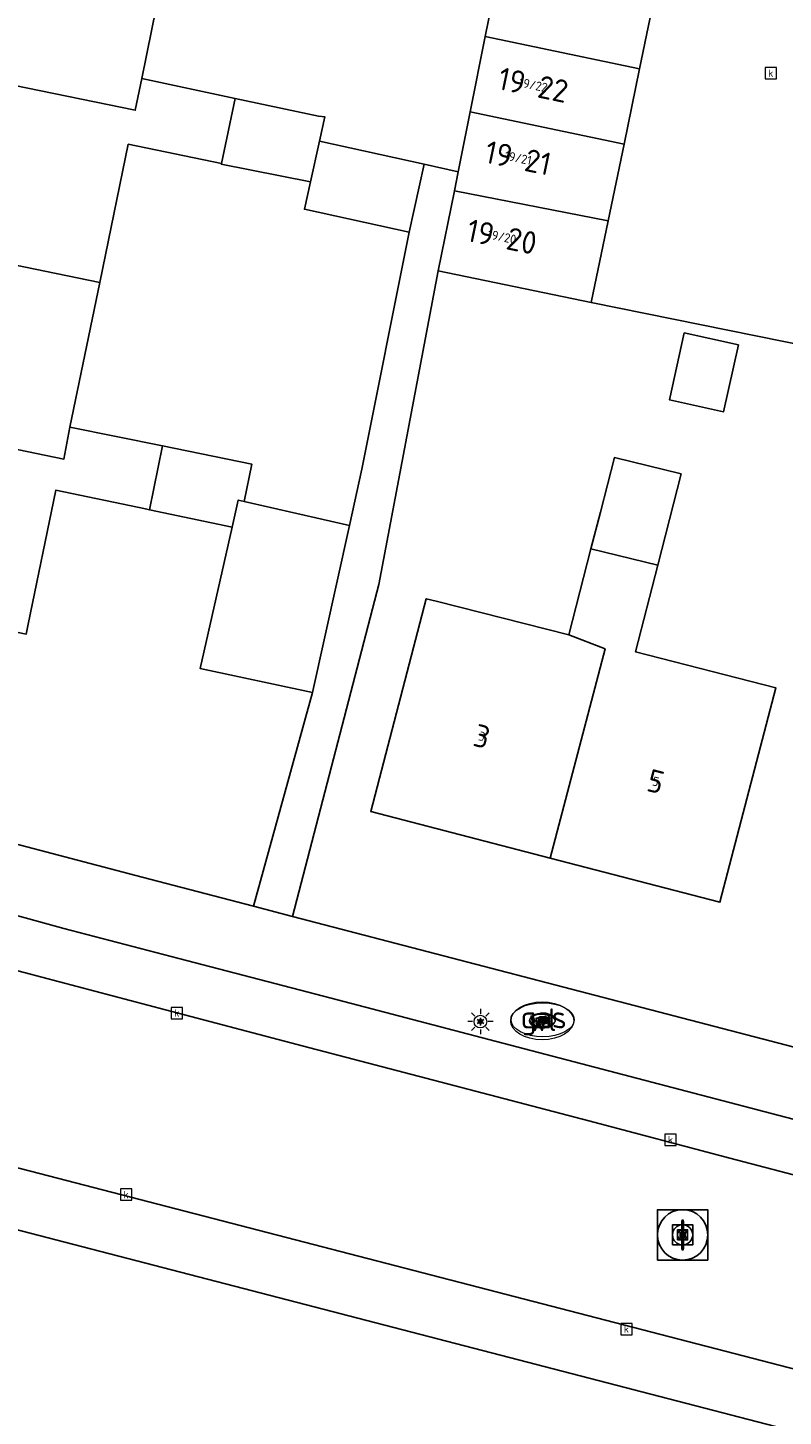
# Model space of a CAD drawing. Header units: metres. Extents: x 197147 to 199131, y 355511 to 356703.
# Tile 127 of 225: x 198406 to 198436, y 355781 to 355836. Entities that reach past the tile are written whole.
import ezdxf
from ezdxf.enums import TextEntityAlignment as Align

# ---------------------------------------------------------------- set-up
doc = ezdxf.new("R2010")
doc.units = ezdxf.units.M
for name, color, linetype in [('B-WE-IE-MEUBILAIR_WEGMEUBILAIR-S', 252, 'Continuous'), ('B-WE-OG-BEBOUWING-GV', 252, 'Continuous'), ('B-WE-OG-BEBOUWING_HUISNUMMER-T18', 252, 'Continuous'), ('B-WE-OG-TERREIN_ERF-GV', 252, 'Continuous'), ('B-WE-RI-HWA_KOLK-S', 253, 'Continuous'), ('B-WE-VH-VERHARDING_ASFALT-GV', 253, 'Continuous'), ('B-WE-VH-VERHARDING_BETONSTRAATSTEEN-GV', 253, 'Continuous'), ('B-WE-VH-VERHARDING_OPEN-GV', 253, 'Continuous'), ('B-WE-VH-VERHARDING_TEGEL-GV', 253, 'Continuous')]:
    doc.layers.add(name, color=color, linetype=linetype)
for name, color, linetype, lineweight in [('B-WE-KL-ET_LS_OV_LICHTMAST-S', 252, 'Continuous', 25), ('B-WE-KL-GAS_PUT-S', 252, 'Continuous', 25), ('B-WE-KL-GAS_PUT-S @ 0.05', 252, 'Continuous', 25), ('B-WE-KL-GAS_PUT-S @ 0.1', 252, 'Continuous', 25), ('B-WE-KL-GAS_PUT-S @ 0.2', 252, 'Continuous', 25), ('B-WE-KL-GAS_PUT-S @ 0.5 (1)', 252, 'Continuous', 25), ('B-WE-KL-GAS_PUT-S @ 0.5 (2)', 252, 'Continuous', 25), ('B-WE-KL-WATER_PUT-S', 252, 'Continuous', 25), ('B-WE-KL-WATER_PUT-S @ 0.05', 252, 'Continuous', 25), ('B-WE-KL-WATER_PUT-S @ 0.1', 252, 'Continuous', 25), ('B-WE-KL-WATER_PUT-S @ 0.2', 252, 'Continuous', 25), ('B-WE-KL-WATER_PUT-S @ 0.5 (1)', 252, 'Continuous', 25), ('B-WE-KL-WATER_PUT-S @ 0.5 (2)', 252, 'Continuous', 25), ('B-WE-OG-TERREIN_ERF-G', 252, 'Continuous', 18), ('B-WE-RI-GWA_KOLK-S', 252, 'Continuous', 25), ('B-WE-RI-GWA_RIOOLPUT-S', 252, 'Continuous', 25), ('B-WE-RI-GWA_RIOOLPUT-S @ 0.05', 252, 'Continuous', 25), ('B-WE-RI-GWA_RIOOLPUT-S @ 0.1', 252, 'Continuous', 25), ('B-WE-RI-GWA_RIOOLPUT-S @ 0.2', 252, 'Continuous', 25), ('B-WE-RI-GWA_RIOOLPUT-S @ 0.5 (1)', 252, 'Continuous', 25), ('B-WE-RI-GWA_RIOOLPUT-S @ 0.5 (2)', 252, 'Continuous', 25), ('B-WE-VH-VERHARDING_ASFALT-G', 252, 'Continuous', 18), ('B-WE-VH-VERHARDING_BETONSTRAATSTEEN-G', 252, 'Continuous', 18), ('B-WE-VH-VERHARDING_OPEN-G', 252, 'Continuous', 18), ('B-WE-VH-VERHARDING_TEGEL-G', 252, 'Continuous', 18)]:
    doc.layers.add(name, color=color, linetype=linetype, lineweight=lineweight)
doc.styles.add('NLCS-ISO', font='NLCS-ISO.ttf')
doc.styles.add('NLCS-ISO-ANNOTATIEF-T18', font='NLCS-ISO.ttf', dxfattribs={"height": 1.8})
doc.styles.add('NLCS-ISO-M-T18', font='NLCS-ISO.ttf', dxfattribs={"height": 1.8})
doc.styles.add('NLCS-ISO-M200-T25', font='NLCS-ISO.ttf')

# ---------------------------------------------------------------- blocks, each defined once
blk = doc.blocks.new('BGT-LICHTMAST-SO')
at = {"color": 0, "linetype": 'ByBlock', "lineweight": 18}
for points in [[(-1.25, 0), (-2, 0)], [(-1.41, 1.41), (-0.88, 0.88)], [(0, 2), (0, 1.25)], [(0.88, 0.88), (1.41, 1.41)], [(2, 0), (1.25, 0)], [(-1.41, -1.41), (-0.88, -0.88)], [(0, -1.25), (0, -2)], [(0.88, -0.88), (1.41, -1.41)]]:
    blk.add_lwpolyline(points, dxfattribs=at)
blk.add_circle((0, 0), 1, dxfattribs=at)
blk = doc.blocks.new('BGT-WATERLEIDINGPUT-SO')
at = {"color": 0, "linetype": 'ByBlock', "lineweight": 18}
blk.add_ellipse((0, 0), major_axis=(2.5, 0), ratio=0.54, dxfattribs=at)
at = {"color": 0, "linetype": 'ByBlock', "lineweight": 18, "style": 'NLCS-ISO-M-T18'}
blk.add_text('wl', height=1.5, dxfattribs=at).set_placement((0, 0), align=Align.MIDDLE_CENTER)
blk = doc.blocks.new('BGT-KOLK-SO')
at = {"color": 0, "linetype": 'ByBlock', "lineweight": 18}
blk.add_lwpolyline([(-0.045, -0.045), (0.045, -0.045), (0.045, 0.045), (-0.045, 0.045)], close=True, dxfattribs=at)
at = {"color": 0, "linetype": 'ByBlock', "lineweight": 18, "style": 'NLCS-ISO-M-T18'}
blk.add_text('k', height=0.06, dxfattribs=at).set_placement((0, 0), align=Align.MIDDLE_CENTER)
blk = doc.blocks.new('BGT-GASPUT-SO')
at = {"color": 0, "linetype": 'ByBlock', "lineweight": 18}
blk.add_ellipse((0, 0), major_axis=(2.5, 0), ratio=0.54, dxfattribs=at)
at = {"color": 0, "linetype": 'ByBlock', "lineweight": 18, "style": 'NLCS-ISO-M-T18'}
blk.add_text('gas', height=1.5, dxfattribs=at).set_placement((0.12, 0.3), align=Align.MIDDLE_CENTER)
blk = doc.blocks.new('B-SIE-WEG_LICHTMAST-SO')
at = {"ltscale": 0.1}
for p, q in [((-0.33, 0.19), (-0.67, 0.39)), ((0, 0.39), (0, 0.77)), ((0.33, 0.19), (0.67, 0.39)), ((-0.33, -0.19), (-0.67, -0.39)), ((0, -0.39), (0, -0.77)), ((0.33, -0.19), (0.67, -0.39))]:
    blk.add_line(p, q, dxfattribs=at)
at = {"flags": 128}
for points in [[(-0.35, 0.15), (0.35, 0.15)], [(-0.35, -0.15), (0.35, -0.15)]]:
    blk.add_lwpolyline(points, dxfattribs=at)
at = {"ltscale": 0.1}
blk.add_circle((0, 0), 0.386, dxfattribs=at)
at = {"style": 'NLCS-ISO'}
blk.add_attdef('TYPE', text='', height=0.549, dxfattribs=at).set_placement((0, 0.77), align=Align.BOTTOM_CENTER)
blk = doc.blocks.new('SKL-GAS_PUT-SO')
at = {"color": 0, "linetype": 'ByBlock', "lineweight": 18}
blk.add_ellipse((0, 0), major_axis=(2.5, 0), ratio=0.601255, dxfattribs=at)
at = {"color": 0, "linetype": 'ByBlock', "lineweight": 18, "style": 'NLCS-ISO'}
blk.add_text('gas', height=1.8, dxfattribs=at).set_placement((0.12, 0.3), align=Align.MIDDLE_CENTER)
blk = doc.blocks.new('*U1075')
at = {"layer": 'B-WE-KL-GAS_PUT-S @ 0.05', "xscale": 0.05, "yscale": 0.05, "zscale": 0.05}
blk.add_blockref('SKL-GAS_PUT-SO', (198426.547, 355796.381), dxfattribs=at)
at = {"layer": 'B-WE-KL-GAS_PUT-S @ 0.1', "xscale": 0.1, "yscale": 0.1, "zscale": 0.1}
blk.add_blockref('SKL-GAS_PUT-SO', (198426.547, 355796.381), dxfattribs=at)
at = {"layer": 'B-WE-KL-GAS_PUT-S @ 0.2', "xscale": 0.2, "yscale": 0.2, "zscale": 0.2}
blk.add_blockref('SKL-GAS_PUT-SO', (198426.547, 355796.381), dxfattribs=at)
at = {"layer": 'B-WE-KL-GAS_PUT-S @ 0.5 (1)', "xscale": 0.5, "yscale": 0.5, "zscale": 0.5}
blk.add_blockref('SKL-GAS_PUT-SO', (198426.547, 355796.381), dxfattribs=at)
at = {"layer": 'B-WE-KL-GAS_PUT-S @ 0.5 (2)', "xscale": 0.5, "yscale": 0.5, "zscale": 0.5}
blk.add_blockref('SKL-GAS_PUT-SO', (198426.547, 355796.381), dxfattribs=at)
blk = doc.blocks.new('SRI-PUT_INSPECTIE-SO')
at = {"lineweight": -3, "flags": 128}
blk.add_lwpolyline([(-2, -2), (2, -2), (2, 2), (-2, 2)], close=True, dxfattribs=at)
at = {"lineweight": -3, "ltscale": 1.5}
blk.add_circle((0, 0), 2, dxfattribs=at)
at = {"ltscale": 0.1, "style": 'NLCS-ISO'}
blk.add_text('I', height=2.5, dxfattribs=at).set_placement((0, -0.01), align=Align.MIDDLE_CENTER)
blk = doc.blocks.new('*U1181')
at = {"layer": 'B-WE-RI-GWA_RIOOLPUT-S @ 0.05', "xscale": 0.05, "yscale": 0.05, "zscale": 0.05}
blk.add_blockref('SRI-PUT_INSPECTIE-SO', (198432.118, 355787.884), dxfattribs=at)
at = {"layer": 'B-WE-RI-GWA_RIOOLPUT-S @ 0.1', "xscale": 0.1, "yscale": 0.1, "zscale": 0.1}
blk.add_blockref('SRI-PUT_INSPECTIE-SO', (198432.118, 355787.884), dxfattribs=at)
at = {"layer": 'B-WE-RI-GWA_RIOOLPUT-S @ 0.2', "xscale": 0.2, "yscale": 0.2, "zscale": 0.2}
blk.add_blockref('SRI-PUT_INSPECTIE-SO', (198432.118, 355787.884), dxfattribs=at)
at = {"layer": 'B-WE-RI-GWA_RIOOLPUT-S @ 0.5 (1)', "xscale": 0.5, "yscale": 0.5, "zscale": 0.5}
blk.add_blockref('SRI-PUT_INSPECTIE-SO', (198432.118, 355787.884), dxfattribs=at)
at = {"layer": 'B-WE-RI-GWA_RIOOLPUT-S @ 0.5 (2)', "xscale": 0.5, "yscale": 0.5, "zscale": 0.5}
blk.add_blockref('SRI-PUT_INSPECTIE-SO', (198432.118, 355787.884), dxfattribs=at)
blk = doc.blocks.new('SKL-WATERLEIDINGPUT-SO')
at = {"color": 0, "linetype": 'ByBlock', "lineweight": 18}
blk.add_ellipse((0, 0), major_axis=(2.5, 0), ratio=0.54, dxfattribs=at)
at = {"color": 0, "linetype": 'ByBlock', "lineweight": 18, "style": 'NLCS-ISO'}
blk.add_text('wl', height=1.8, dxfattribs=at).set_placement((0, 0), align=Align.MIDDLE_CENTER)
blk = doc.blocks.new('*U1182')
at = {"layer": 'B-WE-KL-WATER_PUT-S @ 0.05', "xscale": 0.05, "yscale": 0.05, "zscale": 0.05}
blk.add_blockref('SKL-WATERLEIDINGPUT-SO', (198426.567, 355796.423), dxfattribs=at)
at = {"layer": 'B-WE-KL-WATER_PUT-S @ 0.1', "xscale": 0.1, "yscale": 0.1, "zscale": 0.1}
blk.add_blockref('SKL-WATERLEIDINGPUT-SO', (198426.567, 355796.423), dxfattribs=at)
at = {"layer": 'B-WE-KL-WATER_PUT-S @ 0.2', "xscale": 0.2, "yscale": 0.2, "zscale": 0.2}
blk.add_blockref('SKL-WATERLEIDINGPUT-SO', (198426.567, 355796.423), dxfattribs=at)
at = {"layer": 'B-WE-KL-WATER_PUT-S @ 0.5 (1)', "xscale": 0.5, "yscale": 0.5, "zscale": 0.5}
blk.add_blockref('SKL-WATERLEIDINGPUT-SO', (198426.567, 355796.423), dxfattribs=at)
at = {"layer": 'B-WE-KL-WATER_PUT-S @ 0.5 (2)', "xscale": 0.5, "yscale": 0.5, "zscale": 0.5}
blk.add_blockref('SKL-WATERLEIDINGPUT-SO', (198426.567, 355796.423), dxfattribs=at)

msp = doc.modelspace()

# ---------------------------------------------------------------- linework, layer by layer
at = {"layer": 'B-WE-OG-BEBOUWING-GV', "flags": 128}
for points in [[(198411.821, 355839.471), (198403.235, 355841.225), (198401.802, 355834.285), (198410.407, 355832.527), (198410.659, 355833.786), (198411.821, 355839.471)], [(198430.408, 355834.166), (198431.044, 355837.244), (198424.906, 355838.506), (198424.291, 355835.447)], [(198429.793, 355831.186), (198430.408, 355834.166), (198424.291, 355835.447), (198423.692, 355832.463)], [(198414.364, 355832.991), (198410.659, 355833.786)], [(198417.713, 355831.297), (198417.925, 355832.26), (198417.673, 355832.293), (198414.364, 355832.991), (198413.819, 355830.415), (198413.814, 355830.391), (198417.357, 355829.684)], [(198429.163, 355828.134), (198429.793, 355831.186), (198423.692, 355832.463), (198423.215, 355830.084), (198423.063, 355829.328)], [(198408.995, 355825.687), (198410.125, 355831.179), (198413.819, 355830.415)], [(198417.357, 355829.684), (198417.118, 355828.598), (198421.274, 355827.681), (198421.869, 355830.38), (198417.713, 355831.297), (198417.357, 355829.684)], [(198429.163, 355828.134), (198423.063, 355829.328), (198422.425, 355826.148), (198428.495, 355824.895), (198429.163, 355828.134)], [(198407.572, 355818.682), (198407.815, 355819.948), (198408.995, 355825.687), (198400.393, 355827.457), (198398.948, 355820.459)], [(198407.572, 355818.682), (198398.948, 355820.459), (198397.51, 355813.493), (198402.692, 355812.429), (198405.185, 355811.917), (198406.08, 355811.733), (198406.161, 355812.125), (198407.253, 355817.443), (198410.806, 355816.7), (198410.969, 355816.666)], [(198411.486, 355819.201), (198407.815, 355819.948)], [(198414.49, 355817.05), (198414.723, 355816.997), (198415.023, 355818.481), (198411.486, 355819.201), (198410.969, 355816.666), (198414.248, 355815.981)], [(198431.136, 355814.473), (198432.06, 355818.092), (198429.413, 355818.737), (198428.857, 355816.575), (198428.482, 355815.114)], [(198414.49, 355817.05), (198414.248, 355815.981), (198412.984, 355810.364), (198417.441, 355809.411), (198418.902, 355816.043), (198414.723, 355816.997)], [(198426.862, 355802.836), (198433.597, 355801.086), (198435.81, 355809.605), (198430.255, 355811.022), (198431.136, 355814.473), (198428.482, 355815.114), (198427.605, 355811.697)], [(198426.862, 355802.836), (198429.043, 355811.153), (198427.605, 355811.697), (198422.339, 355813.037), (198421.946, 355813.137), (198419.75, 355804.684), (198426.862, 355802.836)]]:
    msp.add_lwpolyline(points, dxfattribs=at)
at = {"layer": 'B-WE-OG-BEBOUWING-GV', "ltscale": 0.2, "flags": 128}
for points in [[(198411.821, 355839.471), (198403.235, 355841.225), (198401.802, 355834.285), (198410.407, 355832.527), (198410.659, 355833.786), (198411.821, 355839.471)], [(198431.044, 355837.244), (198424.906, 355838.506), (198424.291, 355835.447), (198430.408, 355834.166), (198431.044, 355837.244)], [(198424.291, 355835.447), (198423.692, 355832.463), (198429.793, 355831.186), (198430.408, 355834.166), (198424.291, 355835.447)], [(198400.393, 355827.457), (198408.995, 355825.687), (198410.125, 355831.179), (198413.819, 355830.415), (198414.364, 355832.991), (198410.659, 355833.786), (198410.407, 355832.527), (198401.802, 355834.285), (198400.393, 355827.457)], [(198417.357, 355829.684), (198417.713, 355831.297), (198417.925, 355832.26), (198417.673, 355832.293), (198414.364, 355832.991), (198413.819, 355830.415), (198413.814, 355830.391), (198417.357, 355829.684)], [(198423.063, 355829.328), (198429.163, 355828.134), (198429.793, 355831.186), (198423.692, 355832.463), (198423.215, 355830.084), (198423.063, 355829.328)], [(198417.357, 355829.684), (198417.118, 355828.598), (198421.274, 355827.681), (198421.869, 355830.38), (198417.713, 355831.297), (198417.357, 355829.684)], [(198429.163, 355828.134), (198423.063, 355829.328), (198422.425, 355826.148), (198428.495, 355824.895), (198429.163, 355828.134)], [(198398.948, 355820.459), (198407.572, 355818.682), (198407.815, 355819.948), (198408.995, 355825.687), (198400.393, 355827.457), (198398.948, 355820.459)], [(198434.332, 355823.21), (198432.184, 355823.686), (198431.596, 355821.034), (198433.744, 355820.558), (198434.332, 355823.21)], [(198410.806, 355816.7), (198410.969, 355816.666), (198411.486, 355819.201), (198407.815, 355819.948), (198407.572, 355818.682), (198398.948, 355820.459), (198397.51, 355813.493), (198402.692, 355812.429), (198405.185, 355811.917), (198406.08, 355811.733), (198406.161, 355812.125), (198407.253, 355817.443), (198410.806, 355816.7)], [(198414.248, 355815.981), (198414.49, 355817.05), (198414.723, 355816.997), (198415.023, 355818.481), (198411.486, 355819.201), (198410.969, 355816.666), (198414.248, 355815.981)], [(198428.482, 355815.114), (198431.136, 355814.473), (198432.06, 355818.092), (198429.413, 355818.737), (198428.857, 355816.575), (198428.482, 355815.114)], [(198414.723, 355816.997), (198414.49, 355817.05), (198414.248, 355815.981), (198412.984, 355810.364), (198417.441, 355809.411), (198418.902, 355816.043), (198414.723, 355816.997)], [(198427.605, 355811.697), (198429.043, 355811.153), (198426.862, 355802.836), (198433.597, 355801.086), (198435.81, 355809.605), (198430.255, 355811.022), (198431.136, 355814.473), (198428.482, 355815.114), (198427.605, 355811.697)], [(198426.862, 355802.836), (198429.043, 355811.153), (198427.605, 355811.697), (198422.339, 355813.037), (198421.946, 355813.137), (198419.75, 355804.684), (198426.862, 355802.836)]]:
    msp.add_lwpolyline(points, close=True, dxfattribs=at)
at = {"layer": 'B-WE-OG-TERREIN_ERF-G', "ltscale": 0.2, "flags": 128}
for points in [[(198436.38, 355858.238), (198433.756, 355858.764), (198430.812, 355859.361), (198427.793, 355859.973), (198427.225, 355856.954), (198419.772, 355858.461), (198410.895, 355860.26), (198397.773, 355863), (198397.342, 355859.823), (198418.726, 355855.488), (198426.361, 355853.94), (198427.911, 355853.626), (198427.336, 355850.614), (198433.546, 355849.367), (198432.932, 355846.39), (198432.283, 355843.249), (198431.664, 355840.249), (198431.044, 355837.244), (198430.408, 355834.166), (198429.793, 355831.186), (198429.163, 355828.134), (198428.495, 355824.895), (198437.177, 355823.136)], [(198397.342, 355859.823), (198390.626, 355810.217), (198390.698, 355809.679), (198391.063, 355806.972), (198396.39, 355805.838), (198410.682, 355802.08), (198415.089, 355800.931), (198417.441, 355809.411), (198412.984, 355810.364), (198414.248, 355815.981), (198410.969, 355816.666), (198410.806, 355816.7), (198407.253, 355817.443), (198406.161, 355812.125), (198406.08, 355811.733), (198405.185, 355811.917), (198402.692, 355812.429), (198397.51, 355813.493), (198398.948, 355820.459), (198400.393, 355827.457), (198401.802, 355834.285), (198403.235, 355841.225)], [(198411.821, 355839.471), (198410.659, 355833.786), (198410.659, 355833.786), (198414.364, 355832.991), (198417.673, 355832.293), (198417.925, 355832.26), (198417.713, 355831.297), (198421.869, 355830.38), (198423.215, 355830.084), (198423.692, 355832.463), (198424.291, 355835.447), (198424.906, 355838.506)], [(198437.177, 355823.136), (198428.495, 355824.895), (198422.425, 355826.148), (198420.061, 355813.697), (198416.641, 355800.526), (198476.951, 355784.798)], [(198439.671, 355779.265), (198393.881, 355791.154), (198393.125, 355791.242), (198392.307, 355791.161), (198391.484, 355790.88), (198390.73, 355790.399), (198390.114, 355789.751), (198389.681, 355788.997), (198389.662, 355788.934), (198389.444, 355788.209), (198389.386, 355787.451), (198391.391, 355715.348)]]:
    msp.add_lwpolyline(points, dxfattribs=at)
for points in [[(198413.819, 355830.415), (198410.125, 355831.179), (198408.995, 355825.687), (198407.815, 355819.948), (198411.486, 355819.201), (198415.023, 355818.481), (198414.723, 355816.997), (198418.902, 355816.043), (198419.395, 355818.283), (198421.274, 355827.681), (198417.118, 355828.598), (198417.357, 355829.684), (198413.814, 355830.391), (198413.819, 355830.415)], [(198432.184, 355823.686), (198434.332, 355823.21), (198433.744, 355820.558), (198431.596, 355821.034), (198432.184, 355823.686)], [(198428.857, 355816.575), (198429.413, 355818.737), (198432.06, 355818.092), (198431.136, 355814.473), (198430.255, 355811.022), (198435.81, 355809.605), (198433.597, 355801.086), (198426.862, 355802.836), (198419.75, 355804.684), (198421.946, 355813.137), (198422.339, 355813.037), (198427.605, 355811.697), (198428.482, 355815.114), (198428.857, 355816.575)]]:
    msp.add_lwpolyline(points, close=True, dxfattribs=at)
at = {"layer": 'B-WE-OG-TERREIN_ERF-GV', "flags": 128}
for points in [[(198433.756, 355858.764), (198430.812, 355859.361), (198427.793, 355859.973), (198427.225, 355856.954), (198419.772, 355858.461), (198410.895, 355860.26), (198397.773, 355863), (198397.342, 355859.823), (198418.726, 355855.488), (198426.361, 355853.94), (198427.911, 355853.626), (198427.336, 355850.614), (198433.546, 355849.367), (198432.932, 355846.39), (198432.283, 355843.249), (198431.664, 355840.249), (198431.044, 355837.244), (198430.408, 355834.166), (198429.793, 355831.186), (198429.163, 355828.134), (198428.495, 355824.895)], [(198397.342, 355859.823), (198390.626, 355810.217), (198390.698, 355809.679), (198391.063, 355806.972), (198396.39, 355805.838), (198410.682, 355802.08), (198415.089, 355800.931), (198417.441, 355809.411), (198412.984, 355810.364), (198414.248, 355815.981), (198410.969, 355816.666), (198410.806, 355816.7), (198407.253, 355817.443), (198406.161, 355812.125), (198406.08, 355811.733), (198405.185, 355811.917), (198402.692, 355812.429), (198397.51, 355813.493), (198398.948, 355820.459), (198400.393, 355827.457), (198401.802, 355834.285), (198403.235, 355841.225)], [(198411.821, 355839.471), (198410.659, 355833.786), (198414.364, 355832.991), (198417.673, 355832.293), (198417.925, 355832.26), (198417.713, 355831.297), (198421.869, 355830.38), (198423.215, 355830.084), (198423.692, 355832.463), (198424.291, 355835.447), (198424.906, 355838.506)], [(198413.819, 355830.415), (198410.125, 355831.179), (198408.995, 355825.687), (198407.815, 355819.948), (198411.486, 355819.201), (198415.023, 355818.481), (198414.723, 355816.997), (198418.902, 355816.043), (198419.395, 355818.283), (198421.274, 355827.681), (198417.118, 355828.598), (198417.357, 355829.684), (198413.814, 355830.391), (198413.819, 355830.415)], [(198437.177, 355823.136), (198428.495, 355824.895), (198422.425, 355826.148), (198420.061, 355813.697), (198416.641, 355800.526), (198476.951, 355784.798)], [(198428.857, 355816.575), (198429.413, 355818.737), (198432.06, 355818.092), (198431.136, 355814.473), (198430.255, 355811.022), (198435.81, 355809.605), (198433.597, 355801.086), (198426.862, 355802.836), (198419.75, 355804.684), (198421.946, 355813.137), (198422.339, 355813.037), (198427.605, 355811.697), (198428.482, 355815.114), (198428.857, 355816.575)]]:
    msp.add_lwpolyline(points, dxfattribs=at)
at = {"layer": 'B-WE-VH-VERHARDING_ASFALT-G', "ltscale": 0.2, "flags": 128}
msp.add_lwpolyline([(198392.39, 355793.624), (198393.319, 355793.646), (198394.24, 355793.524), (198461.716, 355776.028), (198468.915, 355774.219), (198470.659, 355781.265), (198470.098, 355781.438), (198462.006, 355783.566), (198456.404, 355785.039), (198450.804, 355786.512), (198445.199, 355787.986), (198439.596, 355789.459), (198433.994, 355790.933), (198428.392, 355792.406), (198422.789, 355793.879), (198417.335, 355795.313), (198411.603, 355796.821), (198406.001, 355798.294), (198396.913, 355800.684), (198394.262, 355801.325), (198392.39, 355793.624)], close=True, dxfattribs=at)
at = {"layer": 'B-WE-VH-VERHARDING_ASFALT-GV', "flags": 128}
msp.add_lwpolyline([(198392.39, 355793.624), (198393.319, 355793.646), (198394.24, 355793.524), (198461.716, 355776.028), (198468.915, 355774.219), (198470.659, 355781.265), (198470.098, 355781.438), (198462.006, 355783.566), (198456.404, 355785.039), (198450.804, 355786.512), (198445.199, 355787.986), (198439.596, 355789.459), (198433.994, 355790.933), (198428.392, 355792.406), (198422.789, 355793.879), (198417.335, 355795.313), (198411.603, 355796.821), (198406.001, 355798.294), (198396.913, 355800.684), (198394.262, 355801.325)], dxfattribs=at)
at = {"layer": 'B-WE-VH-VERHARDING_BETONSTRAATSTEEN-G', "ltscale": 0.2, "flags": 128}
msp.add_lwpolyline([(198440.137, 355791.527), (198434.533, 355792.993), (198428.929, 355794.46), (198423.325, 355795.926), (198417.869, 355797.353), (198412.135, 355798.853), (198407.565, 355800.049), (198406.56, 355800.325), (198406.56, 355800.325), (198400.878, 355801.888), (198400.483, 355801.863), (198399.425, 355801.585), (198397.543, 355800.856), (198396.913, 355800.684), (198406.001, 355798.294), (198411.603, 355796.821), (198417.335, 355795.313), (198422.789, 355793.879), (198428.392, 355792.406), (198433.994, 355790.933), (198439.596, 355789.459)], dxfattribs=at)
at = {"layer": 'B-WE-VH-VERHARDING_BETONSTRAATSTEEN-GV', "flags": 128}
for points in [[(198406.56, 355800.325), (198400.878, 355801.888), (198400.483, 355801.863), (198399.425, 355801.585), (198397.543, 355800.856), (198396.913, 355800.684), (198406.001, 355798.294), (198411.603, 355796.821), (198417.335, 355795.313), (198422.789, 355793.879), (198428.392, 355792.406), (198433.994, 355790.933), (198439.596, 355789.459)], [(198440.137, 355791.527), (198434.533, 355792.993), (198428.929, 355794.46), (198423.325, 355795.926), (198417.869, 355797.353), (198412.135, 355798.853), (198407.565, 355800.049), (198406.56, 355800.325)]]:
    msp.add_lwpolyline(points, dxfattribs=at)
at = {"layer": 'B-WE-VH-VERHARDING_OPEN-G', "ltscale": 0.2, "flags": 128}
msp.add_lwpolyline([(198415.089, 355800.931), (198416.641, 355800.526), (198420.061, 355813.697), (198422.425, 355826.148), (198423.063, 355829.328), (198423.215, 355830.084), (198421.869, 355830.38), (198421.274, 355827.681), (198419.395, 355818.283), (198418.902, 355816.043), (198417.441, 355809.411), (198415.089, 355800.931)], close=True, dxfattribs=at)
at = {"layer": 'B-WE-VH-VERHARDING_OPEN-GV', "flags": 128}
msp.add_lwpolyline([(198415.089, 355800.931), (198416.641, 355800.526), (198420.061, 355813.697), (198422.425, 355826.148), (198423.063, 355829.328), (198423.215, 355830.084), (198421.869, 355830.38), (198421.274, 355827.681), (198419.395, 355818.283), (198418.902, 355816.043), (198417.441, 355809.411), (198415.089, 355800.931)], dxfattribs=at)
at = {"layer": 'B-WE-VH-VERHARDING_TEGEL-G', "ltscale": 0.2, "flags": 128}
for points in [[(198476.951, 355784.798), (198416.641, 355800.526), (198415.089, 355800.931), (198410.682, 355802.08), (198396.39, 355805.838)], [(198400.878, 355801.888), (198406.56, 355800.325), (198407.565, 355800.049), (198412.135, 355798.853), (198417.869, 355797.353), (198423.325, 355795.926), (198428.929, 355794.46), (198434.533, 355792.993), (198440.137, 355791.527)], [(198461.716, 355776.028), (198394.24, 355793.524), (198393.319, 355793.646), (198392.39, 355793.624), (198391.588, 355793.487), (198390.813, 355793.243), (198389.858, 355792.768), (198388.988, 355792.119), (198388.25, 355791.324), (198387.676, 355790.425), (198387.351, 355789.68), (198387.13, 355788.897), (198389.662, 355788.934), (198389.681, 355788.997), (198390.114, 355789.751), (198390.73, 355790.399), (198391.484, 355790.88), (198392.307, 355791.161), (198393.125, 355791.242), (198393.881, 355791.154), (198439.671, 355779.265)]]:
    msp.add_lwpolyline(points, dxfattribs=at)
at = {"layer": 'B-WE-VH-VERHARDING_TEGEL-GV', "flags": 128}
for points in [[(198388.121, 355810.064), (198388.071, 355808.914), (198388.18, 355807.735), (198388.455, 355806.56), (198388.897, 355805.423), (198389.494, 355804.36), (198390.226, 355803.4), (198391.068, 355802.567), (198391.987, 355801.875), (198392.766, 355801.687), (198394.262, 355801.325), (198396.913, 355800.684), (198397.543, 355800.856), (198399.425, 355801.585), (198400.483, 355801.863), (198400.878, 355801.888), (198406.56, 355800.325), (198407.565, 355800.049), (198412.135, 355798.853), (198417.869, 355797.353), (198423.325, 355795.926), (198428.929, 355794.46), (198434.533, 355792.993), (198440.137, 355791.527)], [(198476.951, 355784.798), (198416.641, 355800.526), (198415.089, 355800.931), (198410.682, 355802.08), (198396.39, 355805.838), (198391.063, 355806.972), (198390.698, 355809.679)], [(198461.716, 355776.028), (198394.24, 355793.524), (198393.319, 355793.646), (198392.39, 355793.624), (198391.588, 355793.487), (198390.813, 355793.243), (198389.858, 355792.768), (198388.988, 355792.119), (198388.25, 355791.324), (198387.676, 355790.425), (198387.351, 355789.68), (198387.13, 355788.897), (198389.662, 355788.934), (198389.681, 355788.997), (198390.114, 355789.751), (198390.73, 355790.399), (198391.484, 355790.88), (198392.307, 355791.161), (198393.125, 355791.242), (198393.881, 355791.154), (198439.671, 355779.265)]]:
    msp.add_lwpolyline(points, dxfattribs=at)

# ---------------------------------------------------------------- block references
at = {"layer": 'B-WE-IE-MEUBILAIR_WEGMEUBILAIR-S'}
for name, p, xscale, yscale, zscale in [('BGT-LICHTMAST-SO', (198424.097, 355796.35), 0.25, 0.25, 0.25), ('BGT-GASPUT-SO', (198426.547, 355796.381), 0.2, 0.2, 0.2), ('BGT-WATERLEIDINGPUT-SO', (198426.567, 355796.423), 0.2, 0.2, 0.2)]:
    msp.add_blockref(name, p, dxfattribs=dict(at, xscale=xscale, yscale=yscale, zscale=zscale))
at = {"layer": 'B-WE-KL-ET_LS_OV_LICHTMAST-S', "xscale": 0.2, "yscale": 0.2, "zscale": 0.2}
msp.add_blockref('B-SIE-WEG_LICHTMAST-SO', (198424.097, 355796.35), dxfattribs=at)
at = {"layer": 'B-WE-KL-GAS_PUT-S'}
msp.add_blockref('*U1075', (0, 0), dxfattribs=at)
at = {"layer": 'B-WE-KL-WATER_PUT-S'}
msp.add_blockref('*U1182', (0, 0), dxfattribs=at)
at = {"layer": 'B-WE-RI-GWA_KOLK-S', "xscale": 5, "yscale": 5, "zscale": 5}
for p in [(198435.612, 355833.994), (198412.052, 355796.69), (198431.637, 355791.661), (198410.04, 355789.483), (198429.888, 355784.145)]:
    msp.add_blockref('BGT-KOLK-SO', p, dxfattribs=at)
at = {"layer": 'B-WE-RI-GWA_RIOOLPUT-S'}
msp.add_blockref('*U1181', (0, 0), dxfattribs=at)
at = {"layer": 'B-WE-RI-HWA_KOLK-S', "xscale": 5, "yscale": 5, "zscale": 5}
for p in [(198435.612, 355833.994), (198412.052, 355796.69), (198431.637, 355791.661), (198410.04, 355789.483), (198429.888, 355784.145)]:
    msp.add_blockref('BGT-KOLK-SO', p, dxfattribs=at)

# ---------------------------------------------------------------- texts
at = {"layer": 'B-WE-OG-BEBOUWING_HUISNUMMER-T18', "style": 'NLCS-ISO-ANNOTATIEF-T18'}
for s, rotation, p in [('19/22', 348.3, (198426.192, 355833.529)), ('19/22', 348.3, (198426.192, 355833.529)), ('19/21', 348.3, (198425.594, 355830.631)), ('19/21', 348.3, (198425.594, 355830.631)), ('19/20', 348.3, (198424.949, 355827.503)), ('19/20', 348.3, (198424.949, 355827.503)), ('3', 345.4, (198424.156, 355807.672)), ('3', 345.4, (198424.156, 355807.672)), ('5', 345.4, (198431.051, 355805.88)), ('5', 345.4, (198431.051, 355805.88))]:
    msp.add_text(s, height=0.36, rotation=rotation, dxfattribs=at).set_placement(p, align=Align.MIDDLE_CENTER)
at = {"layer": 'B-WE-OG-BEBOUWING_HUISNUMMER-T18', "char_height": 0.9, "attachment_point": 5, "style": 'NLCS-ISO-M200-T25'}
for s, insert, rotation in [('19 22', (198426.192, 355833.529), 348.3), ('19 21', (198425.594, 355830.631), 348.3), ('19 20', (198424.949, 355827.503), 348.3), ('3', (198424.156, 355807.672), 345.4), ('5', (198431.051, 355805.88), 345.4)]:
    msp.add_mtext(s, dxfattribs=dict(at, insert=insert, rotation=rotation))

doc.saveas('drawing.dxf')
